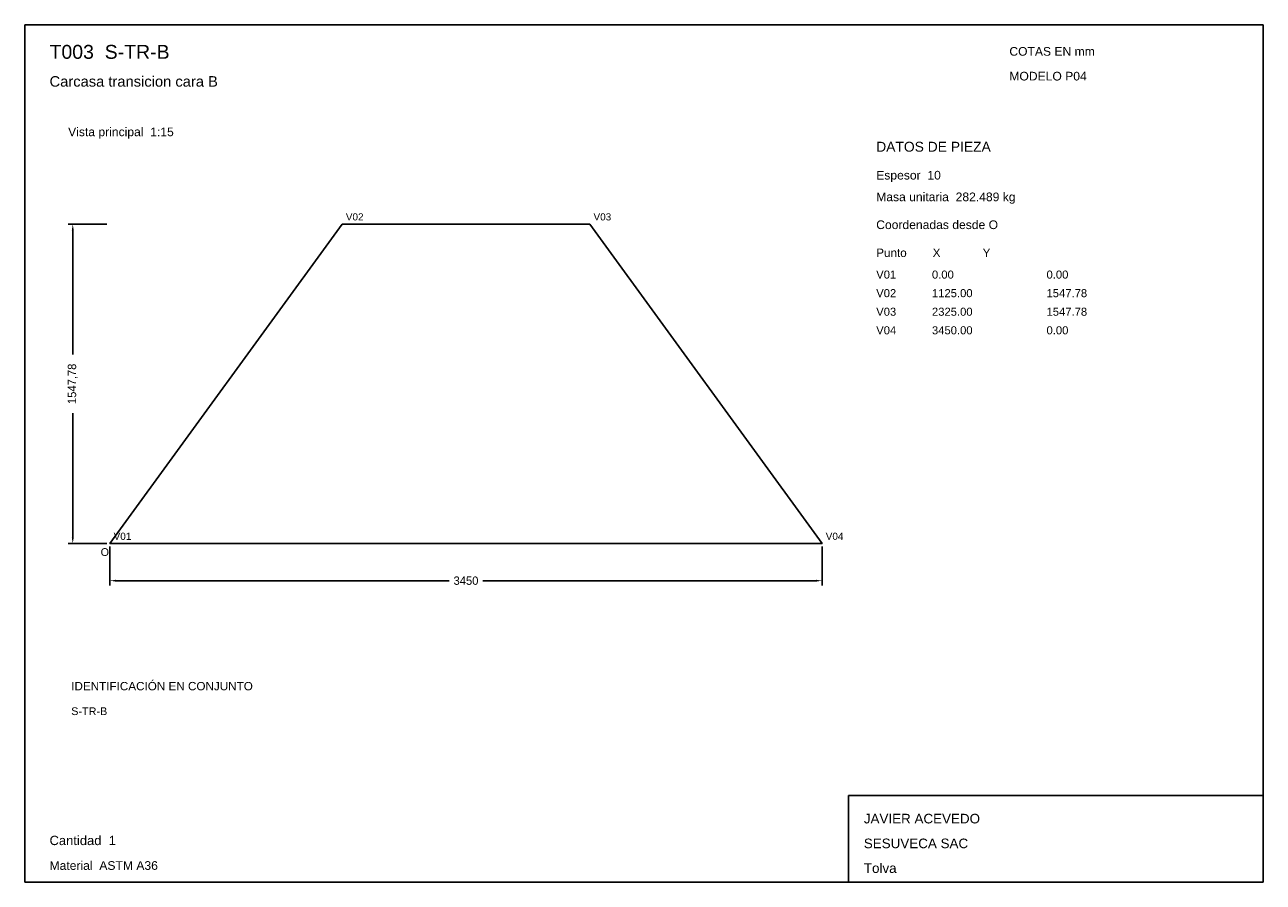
# Model space of a CAD drawing. Header units: millimetres. Extents: x 10 to 410, y 10 to 287.
import ezdxf

# ---------------------------------------------------------------- set-up
doc = ezdxf.new("R2010")
doc.units = ezdxf.units.MM
doc.styles.add('ARIAL', font='arial.ttf')
doc.dimstyles.get("Standard").update_dxf_attribs({"dimtxt": 2.5, "dimasz": 2.5, "dimexe": 1.25, "dimexo": 0.625, "dimtad": 1, "dimcen": 2.5, "dimazin": 3, "dimtfac": 1, "dimtmove": 0, "dimatfit": 3})

# ---------------------------------------------------------------- blocks, each defined once
blk = doc.blocks.new('_CLOSEDFILLED')
at = {"color": 0, "linetype": 'BYBLOCK'}
blk.add_solid([(-1, 0.16), (0, 0), (-1, -0.16)], dxfattribs=at)
blk = doc.blocks.new('*D1')
for p, q in [((37.5, 118.41), (37.5, 105.91)), ((267.5, 118.41), (267.5, 105.91)), ((39.5, 107.41), (147.1, 107.41)), ((157.9, 107.41), (265.5, 107.41))]:
    blk.add_line(p, q)
at = {"layer": 'Defpoints'}
for p in [(37.5, 119.41), (267.5, 119.41), (37.5, 107.41)]:
    blk.add_point(p, dxfattribs=at)
at = {"xscale": 2, "yscale": 2, "rotation": 180}
blk.add_blockref('_CLOSEDFILLED', (37.5, 107.41), dxfattribs=at)
at = {"xscale": 2, "yscale": 2}
blk.add_blockref('_CLOSEDFILLED', (267.5, 107.41), dxfattribs=at)
at = {"insert": (152.5, 107.41), "char_height": 2.7, "attachment_point": 5}
blk.add_mtext('3450', dxfattribs=at)
blk = doc.blocks.new('*D2')
for p, q in [((36.5, 222.59), (24, 222.59)), ((25.5, 180.45), (25.5, 220.59)), ((25.5, 121.41), (25.5, 161.55)), ((36.5, 119.41), (24, 119.41))]:
    blk.add_line(p, q)
at = {"layer": 'Defpoints'}
for p in [(37.5, 222.59), (25.5, 119.41), (37.5, 119.41)]:
    blk.add_point(p, dxfattribs=at)
at = {"xscale": 2, "yscale": 2}
for p, rotation in [((25.5, 222.59), 90), ((25.5, 119.41), 270)]:
    blk.add_blockref('_CLOSEDFILLED', p, dxfattribs=dict(at, rotation=rotation))
at = {"insert": (25.5, 171), "char_height": 2.7, "attachment_point": 5, "rotation": 90}
blk.add_mtext('1547,78', dxfattribs=at)

msp = doc.modelspace()

# ---------------------------------------------------------------- linework, layer by layer
for p, q in [((410, 287), (10, 287)), ((10, 287), (10, 10)), ((410, 10), (410, 287)), ((410, 38), (276, 38)), ((276, 38), (276, 10)), ((410, 10), (410, 38)), ((10, 10), (410, 10)), ((276, 10), (410, 10))]:
    msp.add_line(p, q)
for points in [[(112.5, 222.59269), (37.5, 119.40731), (37.5, 119.40731)], [(192.5, 222.59269), (112.5, 222.59269), (112.5, 222.59269)], [(267.5, 119.40731), (192.5, 222.59269), (192.5, 222.59269)], [(37.5, 119.40731), (267.5, 119.40731), (267.5, 119.40731)]]:
    msp.add_lwpolyline(points)

# ---------------------------------------------------------------- texts
at = {"style": 'ARIAL'}
for s, height, p in [('T003  S-TR-B', 4.5, (18, 276)), ('COTAS EN mm', 2.8, (328, 277)), ('Carcasa transicion cara B', 3.4, (18, 267)), ('MODELO P04', 2.8, (328, 269)), ('Vista principal  1:15', 2.8, (24, 251)), ('DATOS DE PIEZA', 3.2, (285, 246)), ('Espesor  10', 2.8, (285, 237)), ('Masa unitaria  282.489 kg', 2.8, (285, 230)), ('V02', 2.3, (113.7, 223.79271)), ('V03', 2.3, (193.7, 223.79271)), ('Coordenadas desde O', 2.8, (285, 221)), ('Punto        X             Y', 2.7, (285, 212)), ('V01', 2.6, (285, 205)), ('0.00', 2.6, (303, 205)), ('0.00', 2.6, (340, 205)), ('V02', 2.6, (285, 199)), ('1125.00', 2.6, (303, 199)), ('1547.78', 2.6, (340, 199)), ('V03', 2.6, (285, 193)), ('2325.00', 2.6, (303, 193)), ('1547.78', 2.6, (340, 193)), ('V04', 2.6, (285, 187)), ('3450.00', 2.6, (303, 187)), ('0.00', 2.6, (340, 187)), ('V01', 2.3, (38.7, 120.60731)), ('V04', 2.3, (268.7, 120.60731)), ('O', 2.5, (34.5, 115.40731)), ('IDENTIFICACIÓN EN CONJUNTO', 2.7, (25, 72)), ('S-TR-B', 2.5, (25, 64)), ('JAVIER ACEVEDO', 3.1, (281, 29)), ('Cantidad  1', 3, (18, 22)), ('SESUVECA SAC', 3.1, (281, 21)), ('Material  ASTM A36', 2.8, (18, 14)), ('Tolva', 3.1, (281, 13))]:
    msp.add_text(s, height=height, dxfattribs=at).set_placement(p)

# ---------------------------------------------------------------- dimensions: what is measured, and where the dimension line sits
dim = msp.add_linear_dim(base=(25.5, 119.40731), p1=(37.5, 119.40731), p2=(37.5, 222.59269), angle=90, dimstyle='Standard', override={"dimtxt": 2.7, "dimasz": 2, "dimexe": 1.5, "dimexo": 1, "dimgap": 1, "dimdec": 2, "dimlfac": 15, "dimzin": 8})
dim.commit()
dim.dimension.update_dxf_attribs({"geometry": '*D2', "text_midpoint": (25.5, 171)})
dim = msp.add_linear_dim(base=(37.5, 107.40731), p1=(37.5, 119.40731), p2=(267.5, 119.40731), dimstyle='Standard', override={"dimtxt": 2.7, "dimasz": 2, "dimexe": 1.5, "dimexo": 1, "dimgap": 1, "dimdec": 2, "dimlfac": 15, "dimzin": 8})
dim.commit()
dim.dimension.update_dxf_attribs({"geometry": '*D1', "text_midpoint": (152.5, 107.40731)})

doc.saveas('drawing.dxf')
